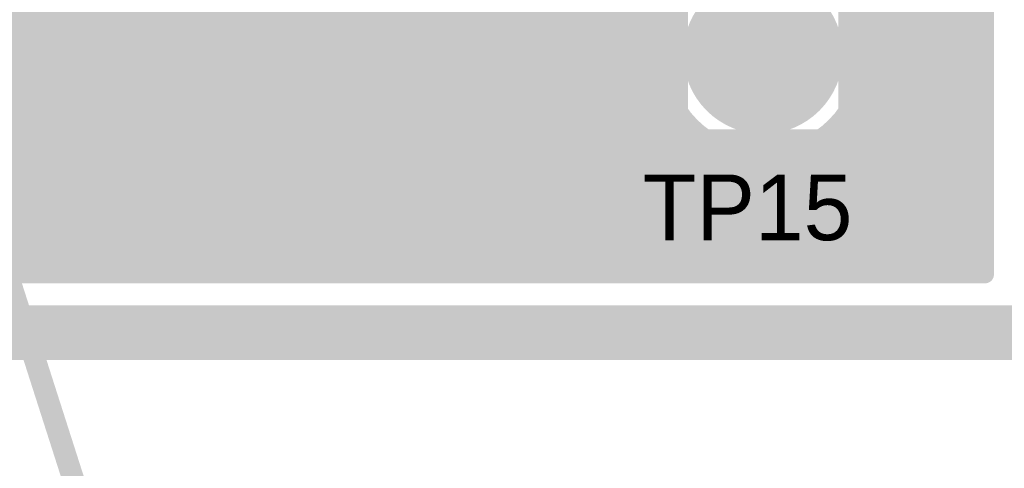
# Model space of a CAD drawing. Extents: x 7.17 to 14.1, y 4 to 11.75.
# Tile 100 of 189: x 10.64 to 11.09, y 5.76 to 5.96. Entities that reach past the tile are written whole.
import ezdxf

# ---------------------------------------------------------------- set-up
doc = ezdxf.new("R2010")
doc.units = 0
doc.layers.get('0').update_dxf_attribs({"linetype": 'CONTINUOUS'})
for name, color, linetype in [('BOTTOMLAYER', 5, 'CONTINUOUS'), ('BOTTOMSOLDER', 6, 'CONTINUOUS'), ('KEEPOUTLAYER', 6, 'CONTINUOUS'), ('MECHANICAL1', 6, 'CONTINUOUS'), ('MECHANICAL3', 76, 'CONTINUOUS'), ('MECHANICAL5', 56, 'CONTINUOUS'), ('MULTILAYER', 9, 'CONTINUOUS'), ('TOPLAYER', 1, 'CONTINUOUS'), ('TOPOVERLAY', 2, 'CONTINUOUS'), ('TOPSOLDER', 216, 'CONTINUOUS')]:
    doc.layers.add(name, color=color, linetype=linetype)

# ---------------------------------------------------------------- blocks, each defined once
blk = doc.blocks.new('TEST_POINT_PAD_3_54')
at = {"layer": 'BOTTOMSOLDER', "const_width": 0.0365}
blk.add_lwpolyline([(-0.01825, 0, 1), (0.01825, 0, 1)], format="xyb", close=True, dxfattribs=at)
at = {"layer": 'MECHANICAL1', "const_width": 0.01}
for points in [[(-0.03937, 0.03937), (0, 0.03937)], [(-0.03937, -0.03937), (-0.03937, 0.03937)], [(0, 0.03937), (0.03937, 0.03937)], [(0.03937, -0.03937), (0.03937, 0.03937)], [(-0.03937, -0.03937), (0.03937, -0.03937)]]:
    blk.add_lwpolyline(points, dxfattribs=at)
at = {"layer": 'MECHANICAL1', "const_width": 0.005}
for points in [[(-0.04187, 0.03937, 1), (-0.03687, 0.03937, 1)], [(-0.04187, 0.03937, 1), (-0.03687, 0.03937, 1)], [(-0.0025, 0.03937, 1), (0.0025, 0.03937, 1)], [(-0.0025, 0.03937, 1), (0.0025, 0.03937, 1)], [(0.03687, 0.03937, 1), (0.04187, 0.03937, 1)], [(0.03687, 0.03937, 1), (0.04187, 0.03937, 1)], [(-0.04187, -0.03937, 1), (-0.03687, -0.03937, 1)], [(-0.04187, -0.03937, 1), (-0.03687, -0.03937, 1)], [(0.03687, -0.03937, 1), (0.04187, -0.03937, 1)], [(0.03687, -0.03937, 1), (0.04187, -0.03937, 1)]]:
    blk.add_lwpolyline(points, format="xyb", close=True, dxfattribs=at)
at = {"layer": 'MULTILAYER', "const_width": 0.0325}
blk.add_lwpolyline([(-0.01625, 0, 1), (0.01625, 0, 1)], format="xyb", close=True, dxfattribs=at)
at = {"layer": 'TOPOVERLAY', "const_width": 0.01}
for points in [[(-0.043307, 0.043307), (0.043307, 0.043307)], [(-0.043307, -0.043307), (-0.043307, 0.043307)], [(0.043307, 0.03937), (0.043307, 0.043307)], [(0.043307, -0.043307), (0.043307, 0.03937)], [(-0.043307, -0.043307), (0.043307, -0.043307)]]:
    blk.add_lwpolyline(points, dxfattribs=at)
at = {"layer": 'TOPOVERLAY', "const_width": 0.005}
for points in [[(-0.045807, 0.043307, 1), (-0.040807, 0.043307, 1)], [(-0.045807, 0.043307, 1), (-0.040807, 0.043307, 1)], [(0.040807, 0.043307, 1), (0.045807, 0.043307, 1)], [(0.040807, 0.043307, 1), (0.045807, 0.043307, 1)], [(0.040807, 0.03937, 1), (0.045807, 0.03937, 1)], [(0.040807, 0.03937, 1), (0.045807, 0.03937, 1)], [(-0.045807, -0.043307, 1), (-0.040807, -0.043307, 1)], [(-0.045807, -0.043307, 1), (-0.040807, -0.043307, 1)], [(0.040807, -0.043307, 1), (0.045807, -0.043307, 1)], [(0.040807, -0.043307, 1), (0.045807, -0.043307, 1)]]:
    blk.add_lwpolyline(points, format="xyb", close=True, dxfattribs=at)
at = {"layer": 'TOPSOLDER', "const_width": 0.0365}
blk.add_lwpolyline([(-0.01825, 0, 1), (0.01825, 0, 1)], format="xyb", close=True, dxfattribs=at)

msp = doc.modelspace()

# ---------------------------------------------------------------- linework, layer by layer
at = {"layer": 'BOTTOMLAYER'}
for points, const_width in [([(9.537193, 6.952554), (10.643247, 5.8465)], 0.008), ([(9.545222, 6.951596), (10.650318, 5.8465)], 0.008), ([(9.552293, 6.951596), (10.657389, 5.8465)], 0.008), ([(9.559364, 6.951596), (10.66446, 5.8465)], 0.008), ([(9.566435, 6.951596), (10.671531, 5.8465)], 0.008), ([(10.04727, 6.951596), (11.083404, 5.915462)], 0.008), ([(10.054341, 6.951596), (11.083404, 5.922533)], 0.008), ([(10.061412, 6.951596), (11.083404, 5.929604)], 0.008), ([(10.068483, 6.951596), (11.083404, 5.936675)], 0.008), ([(10.075555, 6.951596), (11.083404, 5.943747)], 0.008), ([(10.082626, 6.951596), (11.083404, 5.950818)], 0.008), ([(10.089697, 6.951596), (11.083404, 5.957889)], 0.008), ([(10.096768, 6.951596), (11.083404, 5.96496)], 0.008), ([(10.520491, 5.8465), (11.598091, 6.9241)], 0.008), ([(10.527562, 5.8465), (11.592386, 6.911324)], 0.008), ([(10.534633, 5.8465), (11.590997, 6.902864)], 0.008), ([(10.541704, 5.8465), (11.591096, 6.895892)], 0.008), ([(10.548775, 5.8465), (11.592097, 6.889822)], 0.008), ([(10.555847, 5.8465), (11.593758, 6.884411)], 0.008), ([(10.562918, 5.8465), (11.595953, 6.879535)], 0.008), ([(10.569989, 5.8465), (11.598612, 6.875123)], 0.008), ([(10.57706, 5.8465), (11.601695, 6.871135)], 0.008), ([(10.584131, 5.8465), (11.605185, 6.867554)], 0.008), ([(10.591202, 5.8465), (11.609079, 6.864376)], 0.008), ([(10.598273, 5.8465), (11.613391, 6.861618)], 0.008), ([(10.605344, 5.8465), (11.618156, 6.859312)], 0.008), ([(10.612415, 5.8465), (11.623436, 6.857521)], 0.008), ([(10.619487, 5.8465), (11.600854, 6.827867)], 0.008), ([(10.626558, 5.8465), (11.592785, 6.812727)], 0.008), ([(10.633629, 5.8465), (11.591082, 6.803953)], 0.008), ([(10.6407, 5.8465), (11.591019, 6.796819)], 0.008), ([(10.647771, 5.8465), (11.591911, 6.79064)], 0.008), ([(10.654842, 5.8465), (11.593487, 6.785145)], 0.008), ([(10.661913, 5.8465), (11.595612, 6.780198)], 0.008), ([(10.668984, 5.8465), (11.598207, 6.775723)], 0.008), ([(10.676055, 5.8465), (11.601232, 6.771677)], 0.008), ([(10.683126, 5.8465), (11.604664, 6.768038)], 0.008), ([(10.690198, 5.8465), (11.6085, 6.764803)], 0.008), ([(10.697269, 5.8465), (11.612752, 6.761983)], 0.008), ([(10.70434, 5.8465), (11.61745, 6.75961)], 0.008), ([(10.711411, 5.8465), (11.622651, 6.75774)], 0.008), ([(10.718482, 5.8465), (11.628457, 6.756475)], 0.008), ([(10.725553, 5.8465), (11.593261, 6.714208)], 0.008), ([(10.732624, 5.8465), (11.591197, 6.705073)], 0.008), ([(10.739695, 5.8465), (11.590961, 6.697766)], 0.008), ([(10.746766, 5.8465), (11.591738, 6.691472)], 0.008), ([(10.753837, 5.8465), (11.593228, 6.68589)], 0.008), ([(10.760908, 5.8465), (11.59528, 6.680871)], 0.008), ([(10.76798, 5.8465), (11.597812, 6.676332)], 0.008), ([(10.775051, 5.8465), (11.464333, 6.535782)], 0.008), ([(10.782122, 5.8465), (11.459922, 6.524301)], 0.008), ([(10.789193, 5.8465), (11.458272, 6.515579)], 0.008), ([(10.796264, 5.8465), (11.45791, 6.508146)], 0.008), ([(10.803335, 5.8465), (11.458377, 6.501542)], 0.008), ([(10.810406, 5.8465), (11.459457, 6.495551)], 0.008), ([(10.666323, 6.233548), (10.937754, 5.962117)], 0.008), ([(10.665252, 6.227548), (10.936246, 5.956553)], 0.008), ([(10.663996, 6.221733), (10.935401, 5.950327)], 0.008), ([(10.662568, 6.21609), (10.935469, 5.943188)], 0.008), ([(10.660978, 6.210608), (10.937055, 5.934531)], 0.008), ([(10.659236, 6.205279), (10.943099, 5.921416)], 0.008), ([(10.657348, 6.200096), (11.010944, 5.8465)], 0.008), ([(10.655322, 6.195051), (11.003873, 5.8465)], 0.008), ([(10.653163, 6.190139), (10.996802, 5.8465)], 0.008), ([(10.650875, 6.185355), (10.989731, 5.8465)], 0.008), ([(10.648464, 6.180695), (10.98266, 5.8465)], 0.008), ([(10.645933, 6.176156), (10.975589, 5.8465)], 0.008), ([(10.643285, 6.171733), (10.968518, 5.8465)], 0.008), ([(10.640522, 6.167425), (10.961446, 5.8465)], 0.008), ([(10.637647, 6.163229), (10.954375, 5.8465)], 0.008), ([(10.634662, 6.159143), (10.947304, 5.8465)], 0.008), ([(10.631568, 6.155165), (10.940233, 5.8465)], 0.008), ([(10.628366, 6.151296), (10.933162, 5.8465)], 0.008), ([(10.621645, 6.143875), (10.91902, 5.8465)], 0.008), ([(10.625058, 6.147532), (10.926091, 5.8465)], 0.008), ([(10.618125, 6.140324), (10.911949, 5.8465)], 0.008), ([(10.6145, 6.136877), (10.904878, 5.8465)], 0.008), ([(10.394451, 6.130651), (10.678603, 5.8465)], 0.008), ([(10.606932, 6.130303), (10.890735, 5.8465)], 0.008), ([(10.610769, 6.133537), (10.897807, 5.8465)], 0.008), ([(10.602988, 6.127176), (10.883664, 5.8465)], 0.008), ([(10.594773, 6.121249), (10.869522, 5.8465)], 0.008), ([(10.598935, 6.124158), (10.876593, 5.8465)], 0.008), ([(10.590499, 6.118452), (10.862451, 5.8465)], 0.008), ([(10.417397, 6.114776), (10.685674, 5.8465)], 0.008), ([(10.581608, 6.1132), (10.848309, 5.8465)], 0.008), ([(10.586112, 6.115768), (10.85538, 5.8465)], 0.008), ([(10.57224, 6.108427), (10.834167, 5.8465)], 0.008), ([(10.576985, 6.110752), (10.841238, 5.8465)], 0.008), ([(10.431889, 6.107356), (10.692745, 5.8465)], 0.008), ([(10.562364, 6.10416), (10.820025, 5.8465)], 0.008), ([(10.567368, 6.106228), (10.827096, 5.8465)], 0.008), ([(10.443806, 6.10251), (10.699816, 5.8465)], 0.008), ([(10.454293, 6.099094), (10.706887, 5.8465)], 0.008), ([(10.546506, 6.098805), (10.798811, 5.8465)], 0.008), ([(10.55194, 6.100442), (10.805882, 5.8465)], 0.008), ([(10.557223, 6.10223), (10.812953, 5.8465)], 0.008), ([(10.463824, 6.096634), (10.713958, 5.8465)], 0.008), ([(10.47265, 6.094879), (10.721029, 5.8465)], 0.008), ([(10.52921, 6.094888), (10.777598, 5.8465)], 0.008), ([(10.535152, 6.096017), (10.784669, 5.8465)], 0.008), ([(10.540913, 6.097327), (10.79174, 5.8465)], 0.008), ([(10.480926, 6.093675), (10.7281, 5.8465)], 0.008), ([(10.488751, 6.09292), (10.735171, 5.8465)], 0.008), ([(10.496197, 6.092545), (10.742242, 5.8465)], 0.008), ([(10.503317, 6.092496), (10.749313, 5.8465)], 0.008), ([(10.51015, 6.092734), (10.756385, 5.8465)], 0.008), ([(10.516728, 6.093228), (10.763456, 5.8465)], 0.008), ([(10.523074, 6.093953), (10.770527, 5.8465)], 0.008), ([(11.083404, 5.8465), (11.083404, 6.025)], 0.008), ([(11.025628, 5.962726), (11.083404, 6.020502)], 0.008), ([(11.027202, 5.957229), (11.083404, 6.013431)], 0.008), ([(11.028133, 5.951089), (11.083404, 6.00636)], 0.008), ([(10.981796, 5.9472), (10.981796, 5.9897)], 0.025), ([(11.028191, 5.944076), (11.083404, 5.999289)], 0.008), ([(11.02684, 5.935654), (11.083404, 5.992218)], 0.008), ([(11.02187, 5.923613), (11.083404, 5.985147)], 0.008), ([(10.951828, 5.8465), (11.083404, 5.978076)], 0.008), ([(10.817477, 5.8465), (10.941663, 5.970686)], 0.008), ([(10.958899, 5.8465), (11.083404, 5.971005)], 0.008), ([(11.022952, 5.968843), (11.083404, 5.908391)], 0.008), ([(10.96597, 5.8465), (11.083404, 5.963934)], 0.008), ([(10.824548, 5.8465), (10.936738, 5.95869)], 0.008), ([(10.939296, 5.9472), (10.981796, 5.9472)], 0.025), ([(10.973042, 5.8465), (11.083404, 5.956862)], 0.008), ([(10.981796, 5.9047), (10.981796, 5.9472)], 0.025), ([(10.981796, 5.9472), (11.024296, 5.9472)], 0.025), ([(11.027116, 5.957608), (11.083404, 5.90132)], 0.008), ([(10.83162, 5.8465), (10.935398, 5.950279)], 0.008), ([(10.980113, 5.8465), (11.083404, 5.949791)], 0.008), ([(11.028244, 5.949409), (11.083404, 5.894249)], 0.008), ([(10.838691, 5.8465), (10.935462, 5.943272)], 0.008), ([(10.987184, 5.8465), (11.083404, 5.94272)], 0.008), ([(11.02806, 5.942522), (11.083404, 5.887178)], 0.008), ([(10.845762, 5.8465), (10.936398, 5.937136)], 0.008), ([(10.994255, 5.8465), (11.083404, 5.935649)], 0.008), ([(11.027041, 5.93647), (11.083404, 5.880107)], 0.008), ([(10.852833, 5.8465), (10.937976, 5.931643)], 0.008), ([(11.001326, 5.8465), (11.083404, 5.928578)], 0.008), ([(11.025398, 5.931041), (11.083404, 5.873036)], 0.008), ([(10.859904, 5.8465), (10.940074, 5.92667)], 0.008), ([(11.023245, 5.926123), (11.083404, 5.865964)], 0.008), ([(10.866975, 5.8465), (10.942622, 5.922147)], 0.008), ([(11.008397, 5.8465), (11.083404, 5.921507)], 0.008), ([(11.020648, 5.92165), (11.083404, 5.858893)], 0.008), ([(10.874046, 5.8465), (10.94558, 5.918034)], 0.008), ([(10.881117, 5.8465), (10.948926, 5.914309)], 0.008), ([(11.015468, 5.8465), (11.083404, 5.914436)], 0.008), ([(11.017644, 5.917582), (11.083404, 5.851822)], 0.008), ([(10.888188, 5.8465), (10.952653, 5.910965)], 0.008), ([(11.010482, 5.910602), (11.074584, 5.8465)], 0.008), ([(11.014254, 5.913902), (11.081655, 5.8465)], 0.008), ([(10.895259, 5.8465), (10.956769, 5.908009)], 0.008), ([(10.90233, 5.8465), (10.961294, 5.905463)], 0.008), ([(10.944757, 5.8465), (11.005383, 5.907126)], 0.008), ([(10.956012, 5.908503), (11.018015, 5.8465)], 0.008), ([(11.001745, 5.905196), (11.060442, 5.8465)], 0.008), ([(11.00632, 5.907693), (11.067513, 5.8465)], 0.008), ([(11.022539, 5.8465), (11.083404, 5.907365)], 0.008), ([(10.909402, 5.8465), (10.96627, 5.903368)], 0.008), ([(10.916473, 5.8465), (10.971767, 5.901794)], 0.008), ([(10.923544, 5.8465), (10.977907, 5.900863)], 0.008), ([(10.930615, 5.8465), (10.98492, 5.900805)], 0.008), ([(10.937686, 5.8465), (10.993342, 5.902156)], 0.008), ([(10.969128, 5.902459), (11.025086, 5.8465)], 0.008), ([(10.977784, 5.900873), (11.032158, 5.8465)], 0.008), ([(10.984924, 5.900805), (11.039229, 5.8465)], 0.008), ([(10.99115, 5.90165), (11.0463, 5.8465)], 0.008), ([(10.996713, 5.903157), (11.053371, 5.8465)], 0.008), ([(11.02961, 5.8465), (11.083404, 5.900294)], 0.008), ([(11.036681, 5.8465), (11.083404, 5.893223)], 0.008), ([(11.043753, 5.8465), (11.083404, 5.886152)], 0.008), ([(11.050824, 5.8465), (11.083404, 5.87908)], 0.008), ([(11.057895, 5.8465), (11.083404, 5.872009)], 0.008), ([(11.064966, 5.8465), (11.083404, 5.864938)], 0.008), ([(11.072037, 5.8465), (11.083404, 5.857867)], 0.008), ([(7.399904, 5.8465), (11.083404, 5.8465)], 0.008), ([(11.079108, 5.8465), (11.083404, 5.850796)], 0.008)]:
    msp.add_lwpolyline(points, dxfattribs=dict(at, const_width=const_width))
for points, const_width in [([(11.028296, 5.9472, 1), (10.935296, 5.9472, 1)], 0.008), ([(11.081404, 5.96496, 1), (11.085404, 5.96496, 1)], 0.004), ([(11.081404, 5.963934, 1), (11.085404, 5.963934, 1)], 0.004), ([(10.935754, 5.962117, 1), (10.939754, 5.962117, 1)], 0.004), ([(11.023627, 5.962726, 1), (11.027627, 5.962726, 1)], 0.004), ([(10.933046, 5.9472, 1), (10.945546, 5.9472, 1)], 0.0125), ([(10.934247, 5.956553, 1), (10.938246, 5.956553, 1)], 0.004), ([(10.934738, 5.95869, 1), (10.938738, 5.95869, 1)], 0.004), ([(10.975546, 5.9472, 1), (10.988046, 5.9472, 1)], 0.0125), ([(10.975546, 5.9472, 1), (10.988046, 5.9472, 1)], 0.0125), ([(10.975546, 5.9472, 1), (10.988046, 5.9472, 1)], 0.0125), ([(10.975546, 5.9472, 1), (10.988046, 5.9472, 1)], 0.0125), ([(11.018046, 5.9472, 1), (11.030546, 5.9472, 1)], 0.0125), ([(11.025116, 5.957608, 1), (11.029116, 5.957608, 1)], 0.004), ([(11.025202, 5.957229, 1), (11.029202, 5.957229, 1)], 0.004), ([(11.081404, 5.957889, 1), (11.085404, 5.957889, 1)], 0.004), ([(11.081404, 5.956862, 1), (11.085404, 5.956862, 1)], 0.004), ([(10.933398, 5.950279, 1), (10.937398, 5.950279, 1)], 0.004), ([(10.933401, 5.950327, 1), (10.937401, 5.950327, 1)], 0.004), ([(11.026133, 5.951089, 1), (11.030133, 5.951089, 1)], 0.004), ([(11.081404, 5.950818, 1), (11.085404, 5.950818, 1)], 0.004), ([(10.933296, 5.9472, 1), (10.937296, 5.9472, 1)], 0.004), ([(11.026244, 5.949409, 1), (11.030244, 5.949409, 1)], 0.004), ([(11.026296, 5.9472, 1), (11.030296, 5.9472, 1)], 0.004), ([(11.081404, 5.949791, 1), (11.085404, 5.949791, 1)], 0.004), ([(10.933462, 5.943272, 1), (10.937462, 5.943272, 1)], 0.004), ([(10.933469, 5.943188, 1), (10.93747, 5.943188, 1)], 0.004), ([(11.02606, 5.942522, 1), (11.03006, 5.942522, 1)], 0.004), ([(11.026191, 5.944076, 1), (11.030191, 5.944076, 1)], 0.004), ([(11.081404, 5.943747, 1), (11.085404, 5.943747, 1)], 0.004), ([(11.081404, 5.94272, 1), (11.085404, 5.94272, 1)], 0.004), ([(10.934398, 5.937136, 1), (10.938398, 5.937136, 1)], 0.004), ([(11.081404, 5.936675, 1), (11.085404, 5.936675, 1)], 0.004), ([(10.935055, 5.934531, 1), (10.939055, 5.934531, 1)], 0.004), ([(11.02484, 5.935654, 1), (11.02884, 5.935654, 1)], 0.004), ([(11.025041, 5.93647, 1), (11.029041, 5.93647, 1)], 0.004), ([(11.081404, 5.935649, 1), (11.085404, 5.935649, 1)], 0.004), ([(10.935976, 5.931643, 1), (10.939976, 5.931643, 1)], 0.004), ([(11.023398, 5.931041, 1), (11.027398, 5.931041, 1)], 0.004), ([(11.081404, 5.929604, 1), (11.085404, 5.929604, 1)], 0.004), ([(11.081404, 5.928578, 1), (11.085404, 5.928578, 1)], 0.004), ([(10.938074, 5.92667, 1), (10.942074, 5.92667, 1)], 0.004), ([(11.01987, 5.923613, 1), (11.02387, 5.923613, 1)], 0.004), ([(11.021245, 5.926123, 1), (11.025245, 5.926123, 1)], 0.004), ([(10.940622, 5.922147, 1), (10.944622, 5.922147, 1)], 0.004), ([(10.941099, 5.921416, 1), (10.945099, 5.921416, 1)], 0.004), ([(11.018648, 5.92165, 1), (11.022648, 5.92165, 1)], 0.004), ([(11.081404, 5.922533, 1), (11.085404, 5.922533, 1)], 0.004), ([(11.081404, 5.921507, 1), (11.085404, 5.921507, 1)], 0.004), ([(10.94358, 5.918034, 1), (10.94758, 5.918034, 1)], 0.004), ([(10.946926, 5.914309, 1), (10.950926, 5.914309, 1)], 0.004), ([(11.015644, 5.917582, 1), (11.019644, 5.917582, 1)], 0.004), ([(11.081404, 5.915462, 1), (11.085404, 5.915462, 1)], 0.004), ([(11.081404, 5.914436, 1), (11.085404, 5.914436, 1)], 0.004), ([(10.950653, 5.910965, 1), (10.954653, 5.910965, 1)], 0.004), ([(10.975546, 5.9047, 1), (10.988046, 5.9047, 1)], 0.0125), ([(11.008482, 5.910602, 1), (11.012482, 5.910602, 1)], 0.004), ([(11.012253, 5.913902, 1), (11.016253, 5.913902, 1)], 0.004), ([(10.954012, 5.908503, 1), (10.958012, 5.908503, 1)], 0.004), ([(10.954769, 5.908009, 1), (10.958769, 5.908009, 1)], 0.004), ([(10.959294, 5.905463, 1), (10.963294, 5.905463, 1)], 0.004), ([(10.999745, 5.905196, 1), (11.003745, 5.905196, 1)], 0.004), ([(11.003383, 5.907126, 1), (11.007383, 5.907126, 1)], 0.004), ([(11.00432, 5.907693, 1), (11.00832, 5.907693, 1)], 0.004), ([(11.081404, 5.908391, 1), (11.085404, 5.908391, 1)], 0.004), ([(11.081404, 5.907365, 1), (11.085404, 5.907365, 1)], 0.004), ([(10.96427, 5.903368, 1), (10.96827, 5.903368, 1)], 0.004), ([(10.967128, 5.902459, 1), (10.971128, 5.902459, 1)], 0.004), ([(10.969767, 5.901794, 1), (10.973767, 5.901794, 1)], 0.004), ([(10.975784, 5.900873, 1), (10.979784, 5.900873, 1)], 0.004), ([(10.975907, 5.900863, 1), (10.979907, 5.900863, 1)], 0.004), ([(10.98292, 5.900805, 1), (10.98692, 5.900805, 1)], 0.004), ([(10.982924, 5.900805, 1), (10.986923, 5.900805, 1)], 0.004), ([(10.989149, 5.90165, 1), (10.993149, 5.90165, 1)], 0.004), ([(10.991342, 5.902156, 1), (10.995342, 5.902156, 1)], 0.004), ([(10.994713, 5.903157, 1), (10.998713, 5.903157, 1)], 0.004), ([(11.081404, 5.90132, 1), (11.085404, 5.90132, 1)], 0.004), ([(11.081404, 5.900294, 1), (11.085404, 5.900294, 1)], 0.004), ([(11.081404, 5.894249, 1), (11.085404, 5.894249, 1)], 0.004), ([(11.081404, 5.893223, 1), (11.085404, 5.893223, 1)], 0.004), ([(11.081404, 5.887178, 1), (11.085404, 5.887178, 1)], 0.004), ([(11.081404, 5.886152, 1), (11.085404, 5.886152, 1)], 0.004), ([(11.081404, 5.880107, 1), (11.085404, 5.880107, 1)], 0.004), ([(11.081404, 5.87908, 1), (11.085404, 5.87908, 1)], 0.004), ([(11.081404, 5.873036, 1), (11.085404, 5.873036, 1)], 0.004), ([(11.081404, 5.872009, 1), (11.085404, 5.872009, 1)], 0.004), ([(11.081404, 5.865964, 1), (11.085404, 5.865964, 1)], 0.004), ([(11.081404, 5.864938, 1), (11.085404, 5.864938, 1)], 0.004), ([(11.081404, 5.858893, 1), (11.085404, 5.858893, 1)], 0.004), ([(11.081404, 5.857867, 1), (11.085404, 5.857867, 1)], 0.004), ([(11.081404, 5.851822, 1), (11.085404, 5.851822, 1)], 0.004), ([(10.6387, 5.8465, 1), (10.6427, 5.8465, 1)], 0.004), ([(10.641247, 5.8465, 1), (10.645247, 5.8465, 1)], 0.004), ([(10.645771, 5.8465, 1), (10.649771, 5.8465, 1)], 0.004), ([(10.648318, 5.8465, 1), (10.652318, 5.8465, 1)], 0.004), ([(10.652842, 5.8465, 1), (10.656842, 5.8465, 1)], 0.004), ([(10.655389, 5.8465, 1), (10.659389, 5.8465, 1)], 0.004), ([(10.659913, 5.8465, 1), (10.663913, 5.8465, 1)], 0.004), ([(10.66246, 5.8465, 1), (10.66646, 5.8465, 1)], 0.004), ([(10.666984, 5.8465, 1), (10.670984, 5.8465, 1)], 0.004), ([(10.669531, 5.8465, 1), (10.673531, 5.8465, 1)], 0.004), ([(10.674055, 5.8465, 1), (10.678055, 5.8465, 1)], 0.004), ([(10.676602, 5.8465, 1), (10.680603, 5.8465, 1)], 0.004), ([(10.681126, 5.8465, 1), (10.685126, 5.8465, 1)], 0.004), ([(10.683674, 5.8465, 1), (10.687674, 5.8465, 1)], 0.004), ([(10.688197, 5.8465, 1), (10.692198, 5.8465, 1)], 0.004), ([(10.690745, 5.8465, 1), (10.694745, 5.8465, 1)], 0.004), ([(10.695269, 5.8465, 1), (10.699269, 5.8465, 1)], 0.004), ([(10.697816, 5.8465, 1), (10.701816, 5.8465, 1)], 0.004), ([(10.70234, 5.8465, 1), (10.70634, 5.8465, 1)], 0.004), ([(10.704887, 5.8465, 1), (10.708887, 5.8465, 1)], 0.004), ([(10.709411, 5.8465, 1), (10.713411, 5.8465, 1)], 0.004), ([(10.711958, 5.8465, 1), (10.715958, 5.8465, 1)], 0.004), ([(10.716482, 5.8465, 1), (10.720482, 5.8465, 1)], 0.004), ([(10.719029, 5.8465, 1), (10.723029, 5.8465, 1)], 0.004), ([(10.723553, 5.8465, 1), (10.727553, 5.8465, 1)], 0.004), ([(10.7261, 5.8465, 1), (10.7301, 5.8465, 1)], 0.004), ([(10.730624, 5.8465, 1), (10.734624, 5.8465, 1)], 0.004), ([(10.733171, 5.8465, 1), (10.737171, 5.8465, 1)], 0.004), ([(10.737695, 5.8465, 1), (10.741695, 5.8465, 1)], 0.004), ([(10.740242, 5.8465, 1), (10.744242, 5.8465, 1)], 0.004), ([(10.744766, 5.8465, 1), (10.748766, 5.8465, 1)], 0.004), ([(10.747314, 5.8465, 1), (10.751314, 5.8465, 1)], 0.004), ([(10.751837, 5.8465, 1), (10.755837, 5.8465, 1)], 0.004), ([(10.754385, 5.8465, 1), (10.758385, 5.8465, 1)], 0.004), ([(10.758909, 5.8465, 1), (10.762908, 5.8465, 1)], 0.004), ([(10.761456, 5.8465, 1), (10.765456, 5.8465, 1)], 0.004), ([(10.76598, 5.8465, 1), (10.76998, 5.8465, 1)], 0.004), ([(10.768527, 5.8465, 1), (10.772527, 5.8465, 1)], 0.004), ([(10.773051, 5.8465, 1), (10.777051, 5.8465, 1)], 0.004), ([(10.775598, 5.8465, 1), (10.779598, 5.8465, 1)], 0.004), ([(10.780122, 5.8465, 1), (10.784122, 5.8465, 1)], 0.004), ([(10.782669, 5.8465, 1), (10.786669, 5.8465, 1)], 0.004), ([(10.787193, 5.8465, 1), (10.791193, 5.8465, 1)], 0.004), ([(10.78974, 5.8465, 1), (10.79374, 5.8465, 1)], 0.004), ([(10.794264, 5.8465, 1), (10.798264, 5.8465, 1)], 0.004), ([(10.796811, 5.8465, 1), (10.800811, 5.8465, 1)], 0.004), ([(10.801335, 5.8465, 1), (10.805335, 5.8465, 1)], 0.004), ([(10.803882, 5.8465, 1), (10.807882, 5.8465, 1)], 0.004), ([(10.808406, 5.8465, 1), (10.812406, 5.8465, 1)], 0.004), ([(10.810953, 5.8465, 1), (10.814953, 5.8465, 1)], 0.004), ([(10.815477, 5.8465, 1), (10.819477, 5.8465, 1)], 0.004), ([(10.818024, 5.8465, 1), (10.822024, 5.8465, 1)], 0.004), ([(10.822548, 5.8465, 1), (10.826548, 5.8465, 1)], 0.004), ([(10.825096, 5.8465, 1), (10.829096, 5.8465, 1)], 0.004), ([(10.829619, 5.8465, 1), (10.833619, 5.8465, 1)], 0.004), ([(10.832167, 5.8465, 1), (10.836167, 5.8465, 1)], 0.004), ([(10.836691, 5.8465, 1), (10.840691, 5.8465, 1)], 0.004), ([(10.839238, 5.8465, 1), (10.843238, 5.8465, 1)], 0.004), ([(10.843762, 5.8465, 1), (10.847762, 5.8465, 1)], 0.004), ([(10.846309, 5.8465, 1), (10.850309, 5.8465, 1)], 0.004), ([(10.850833, 5.8465, 1), (10.854833, 5.8465, 1)], 0.004), ([(10.85338, 5.8465, 1), (10.85738, 5.8465, 1)], 0.004), ([(10.857904, 5.8465, 1), (10.861904, 5.8465, 1)], 0.004), ([(10.860451, 5.8465, 1), (10.864451, 5.8465, 1)], 0.004), ([(10.864975, 5.8465, 1), (10.868975, 5.8465, 1)], 0.004), ([(10.867522, 5.8465, 1), (10.871522, 5.8465, 1)], 0.004), ([(10.872046, 5.8465, 1), (10.876046, 5.8465, 1)], 0.004), ([(10.874593, 5.8465, 1), (10.878593, 5.8465, 1)], 0.004), ([(10.879117, 5.8465, 1), (10.883117, 5.8465, 1)], 0.004), ([(10.881664, 5.8465, 1), (10.885664, 5.8465, 1)], 0.004), ([(10.886188, 5.8465, 1), (10.890188, 5.8465, 1)], 0.004), ([(10.888735, 5.8465, 1), (10.892736, 5.8465, 1)], 0.004), ([(10.893259, 5.8465, 1), (10.897259, 5.8465, 1)], 0.004), ([(10.895807, 5.8465, 1), (10.899807, 5.8465, 1)], 0.004), ([(10.900331, 5.8465, 1), (10.904331, 5.8465, 1)], 0.004), ([(10.902878, 5.8465, 1), (10.906878, 5.8465, 1)], 0.004), ([(10.907402, 5.8465, 1), (10.911402, 5.8465, 1)], 0.004), ([(10.909949, 5.8465, 1), (10.913949, 5.8465, 1)], 0.004), ([(10.914473, 5.8465, 1), (10.918473, 5.8465, 1)], 0.004), ([(10.91702, 5.8465, 1), (10.92102, 5.8465, 1)], 0.004), ([(10.921544, 5.8465, 1), (10.925544, 5.8465, 1)], 0.004), ([(10.924091, 5.8465, 1), (10.928091, 5.8465, 1)], 0.004), ([(10.928615, 5.8465, 1), (10.932615, 5.8465, 1)], 0.004), ([(10.931162, 5.8465, 1), (10.935162, 5.8465, 1)], 0.004), ([(10.935686, 5.8465, 1), (10.939686, 5.8465, 1)], 0.004), ([(10.938233, 5.8465, 1), (10.942233, 5.8465, 1)], 0.004), ([(10.942757, 5.8465, 1), (10.946757, 5.8465, 1)], 0.004), ([(10.945304, 5.8465, 1), (10.949304, 5.8465, 1)], 0.004), ([(10.949828, 5.8465, 1), (10.953828, 5.8465, 1)], 0.004), ([(10.952375, 5.8465, 1), (10.956375, 5.8465, 1)], 0.004), ([(10.956899, 5.8465, 1), (10.960899, 5.8465, 1)], 0.004), ([(10.959447, 5.8465, 1), (10.963446, 5.8465, 1)], 0.004), ([(10.96397, 5.8465, 1), (10.96797, 5.8465, 1)], 0.004), ([(10.966518, 5.8465, 1), (10.970518, 5.8465, 1)], 0.004), ([(10.971042, 5.8465, 1), (10.975041, 5.8465, 1)], 0.004), ([(10.973589, 5.8465, 1), (10.977589, 5.8465, 1)], 0.004), ([(10.978113, 5.8465, 1), (10.982113, 5.8465, 1)], 0.004), ([(10.98066, 5.8465, 1), (10.98466, 5.8465, 1)], 0.004), ([(10.985184, 5.8465, 1), (10.989184, 5.8465, 1)], 0.004), ([(10.987731, 5.8465, 1), (10.991731, 5.8465, 1)], 0.004), ([(10.992255, 5.8465, 1), (10.996255, 5.8465, 1)], 0.004), ([(10.994802, 5.8465, 1), (10.998802, 5.8465, 1)], 0.004), ([(10.999326, 5.8465, 1), (11.003326, 5.8465, 1)], 0.004), ([(11.001873, 5.8465, 1), (11.005873, 5.8465, 1)], 0.004), ([(11.006397, 5.8465, 1), (11.010397, 5.8465, 1)], 0.004), ([(11.008944, 5.8465, 1), (11.012944, 5.8465, 1)], 0.004), ([(11.013468, 5.8465, 1), (11.017468, 5.8465, 1)], 0.004), ([(11.016015, 5.8465, 1), (11.020015, 5.8465, 1)], 0.004), ([(11.020539, 5.8465, 1), (11.024539, 5.8465, 1)], 0.004), ([(11.023086, 5.8465, 1), (11.027086, 5.8465, 1)], 0.004), ([(11.02761, 5.8465, 1), (11.03161, 5.8465, 1)], 0.004), ([(11.030157, 5.8465, 1), (11.034157, 5.8465, 1)], 0.004), ([(11.034681, 5.8465, 1), (11.038681, 5.8465, 1)], 0.004), ([(11.037229, 5.8465, 1), (11.041229, 5.8465, 1)], 0.004), ([(11.041752, 5.8465, 1), (11.045753, 5.8465, 1)], 0.004), ([(11.0443, 5.8465, 1), (11.0483, 5.8465, 1)], 0.004), ([(11.048824, 5.8465, 1), (11.052824, 5.8465, 1)], 0.004), ([(11.051371, 5.8465, 1), (11.055371, 5.8465, 1)], 0.004), ([(11.055895, 5.8465, 1), (11.059895, 5.8465, 1)], 0.004), ([(11.058442, 5.8465, 1), (11.062442, 5.8465, 1)], 0.004), ([(11.062966, 5.8465, 1), (11.066966, 5.8465, 1)], 0.004), ([(11.065513, 5.8465, 1), (11.069513, 5.8465, 1)], 0.004), ([(11.070037, 5.8465, 1), (11.074037, 5.8465, 1)], 0.004), ([(11.072584, 5.8465, 1), (11.076584, 5.8465, 1)], 0.004), ([(11.077108, 5.8465, 1), (11.081108, 5.8465, 1)], 0.004), ([(11.079655, 5.8465, 1), (11.083655, 5.8465, 1)], 0.004), ([(11.081404, 5.850796, 1), (11.085404, 5.850796, 1)], 0.004), ([(11.081404, 5.8465, 1), (11.085404, 5.8465, 1)], 0.004), ([(11.081404, 5.8465, 1), (11.085404, 5.8465, 1)], 0.004)]:
    msp.add_lwpolyline(points, format="xyb", close=True, dxfattribs=dict(at, const_width=const_width))
at = {"layer": 'KEEPOUTLAYER', "const_width": 0.025}
msp.add_lwpolyline([(7.179904, 5.82), (11.109904, 5.82)], dxfattribs=at)
at = {"layer": 'MECHANICAL3', "const_width": 0.01}
msp.add_lwpolyline([(7.179904, 5.82), (11.109904, 5.82)], dxfattribs=at)
at = {"layer": 'MECHANICAL5', "const_width": 0.01}
msp.add_lwpolyline([(10.534904, 6.1625), (10.704904, 5.6325)], dxfattribs=at)
at = {"layer": 'MULTILAYER', "const_width": 0.01}
msp.add_lwpolyline([(7.179904, 5.82), (11.109904, 5.82)], dxfattribs=at)
at = {"layer": 'TOPLAYER'}
for points, const_width in [([(10.601754, 5.85), (11.004254, 6.2525)], 0.015), ([(10.615896, 5.85), (11.018396, 6.2525)], 0.015), ([(10.630038, 5.85), (11.032538, 6.2525)], 0.015), ([(10.644181, 5.85), (11.046681, 6.2525)], 0.015), ([(10.658323, 5.85), (11.060823, 6.2525)], 0.015), ([(10.672465, 5.85), (11.074965, 6.2525)], 0.015), ([(10.774631, 6.2525), (11.079904, 5.947227)], 0.015), ([(10.788773, 6.2525), (11.079904, 5.961369)], 0.015), ([(10.765463, 6.247526), (11.079904, 5.933085)], 0.015), ([(10.686607, 5.85), (11.052404, 6.215797)], 0.015), ([(10.700749, 5.85), (11.052404, 6.201655)], 0.015), ([(10.714891, 5.85), (11.052404, 6.187513)], 0.015), ([(10.729033, 5.85), (11.052404, 6.173371)], 0.015), ([(10.743175, 5.85), (11.052404, 6.159229)], 0.015), ([(10.757317, 5.85), (11.062317, 6.155)], 0.015), ([(10.77146, 5.85), (11.07646, 6.155)], 0.015), ([(10.785602, 5.85), (11.090602, 6.155)], 0.015), ([(10.799744, 5.85), (11.104744, 6.155)], 0.015), ([(10.752404, 6.147443), (10.93501, 5.964837)], 0.015), ([(10.752404, 6.133301), (10.932196, 5.95351)], 0.015), ([(10.752404, 6.119159), (10.932455, 5.939108)], 0.015), ([(10.752404, 6.105017), (11.007421, 5.85)], 0.015), ([(10.752404, 6.090875), (10.993279, 5.85)], 0.015), ([(10.752404, 6.076733), (10.979137, 5.85)], 0.015), ([(11.079904, 5.85), (11.079904, 6.07)], 0.015), ([(10.752404, 6.062591), (10.964995, 5.85)], 0.015), ([(10.752404, 6.048449), (10.950853, 5.85)], 0.015), ([(10.612404, 5.92), (10.714904, 6.0225)], 0.04), ([(10.752404, 6.034307), (10.936711, 5.85)], 0.015), ([(10.752335, 6.020233), (10.922569, 5.85)], 0.015), ([(11.028342, 5.965461), (11.079904, 6.017023)], 0.015), ([(10.749759, 6.008667), (10.908426, 5.85)], 0.015), ([(11.031294, 5.954271), (11.079904, 6.002881)], 0.015), ([(10.744637, 5.999648), (10.894284, 5.85)], 0.015), ([(10.638936, 5.893499), (10.741405, 5.995968)], 0.015), ([(10.73779, 5.992353), (10.880142, 5.85)], 0.015), ([(10.981796, 5.9472), (10.981796, 5.9897)], 0.025), ([(11.031294, 5.940129), (11.079904, 5.988739)], 0.015), ([(10.730719, 5.985282), (10.866, 5.85)], 0.015), ([(10.723648, 5.978211), (10.851858, 5.85)], 0.015), ([(10.813886, 5.85), (10.946362, 5.982476)], 0.015), ([(11.017231, 5.911924), (11.079904, 5.974597)], 0.015), ([(11.022218, 5.976629), (11.079904, 5.918943)], 0.015), ([(10.716577, 5.971139), (10.837716, 5.85)], 0.015), ([(10.709505, 5.964068), (10.823574, 5.85)], 0.015), ([(10.969449, 5.85), (11.079904, 5.960455)], 0.015), ([(10.702434, 5.956997), (10.809432, 5.85)], 0.015), ([(10.828028, 5.85), (10.932299, 5.954271)], 0.015), ([(10.939296, 5.9472), (10.981796, 5.9472)], 0.025), ([(10.981796, 5.9047), (10.981796, 5.9472)], 0.025), ([(10.981796, 5.9472), (11.024296, 5.9472)], 0.025), ([(11.031425, 5.95328), (11.079904, 5.904801)], 0.015), ([(11.031426, 5.953274), (11.079904, 5.904796)], 0.015), ([(10.695363, 5.949926), (10.79529, 5.85)], 0.015), ([(10.688292, 5.942855), (10.781147, 5.85)], 0.015), ([(10.983591, 5.85), (11.079904, 5.946313)], 0.015), ([(10.84217, 5.85), (10.932299, 5.940129)], 0.015), ([(11.03118, 5.939377), (11.079904, 5.890654)], 0.015), ([(10.681221, 5.935784), (10.767005, 5.85)], 0.015), ([(10.67415, 5.928713), (10.752863, 5.85)], 0.015), ([(10.856312, 5.85), (10.93525, 5.928938)], 0.015), ([(10.997733, 5.85), (11.079904, 5.932171)], 0.015), ([(11.028095, 5.928321), (11.079904, 5.876512)], 0.015), ([(10.667079, 5.921642), (10.738721, 5.85)], 0.015), ([(10.870454, 5.85), (10.940084, 5.91963)], 0.015), ([(11.011875, 5.85), (11.079904, 5.918029)], 0.015), ([(11.023161, 5.919112), (11.079904, 5.86237)], 0.015), ([(10.660008, 5.914571), (10.724579, 5.85)], 0.015), ([(10.884596, 5.85), (10.946441, 5.911844)], 0.015), ([(10.955307, 5.85), (11.017072, 5.911765)], 0.015), ([(11.016717, 5.911415), (11.078132, 5.85)], 0.015), ([(10.652937, 5.9075), (10.710437, 5.85)], 0.015), ([(10.898738, 5.85), (10.954226, 5.905488)], 0.015), ([(11.008843, 5.905147), (11.063989, 5.85)], 0.015), ([(11.026017, 5.85), (11.079904, 5.903887)], 0.015), ([(10.645866, 5.900429), (10.696295, 5.85)], 0.015), ([(10.91288, 5.85), (10.963534, 5.900654)], 0.015), ([(10.927023, 5.85), (10.974725, 5.897702)], 0.015), ([(10.941165, 5.85), (10.988867, 5.897702)], 0.015), ([(10.973704, 5.897859), (11.021563, 5.85)], 0.015), ([(10.988106, 5.8976), (11.035705, 5.85)], 0.015), ([(10.999434, 5.900414), (11.049847, 5.85)], 0.015), ([(10.638795, 5.893358), (10.682153, 5.85)], 0.015), ([(11.040159, 5.85), (11.079904, 5.889745)], 0.015), ([(10.630729, 5.887282), (10.668011, 5.85)], 0.015), ([(10.607226, 5.8825), (10.639727, 5.85)], 0.015), ([(10.620487, 5.883381), (10.653869, 5.85)], 0.015), ([(11.054301, 5.85), (11.079904, 5.875603)], 0.015), ([(11.068444, 5.85), (11.079904, 5.86146)], 0.015), ([(9.254904, 5.85), (11.079904, 5.85)], 0.015)]:
    msp.add_lwpolyline(points, dxfattribs=dict(at, const_width=const_width))
for points, const_width in [([(11.031796, 5.9472, 1), (10.931796, 5.9472, 1)], 0.015), ([(10.93126, 5.964837, 1), (10.93876, 5.964837, 1)], 0.0075), ([(11.024592, 5.965461, 1), (11.032092, 5.965461, 1)], 0.0075), ([(10.705755, 5.964068, 1), (10.713255, 5.964068, 1)], 0.0075), ([(11.076154, 5.961369, 1), (11.083654, 5.961369, 1)], 0.0075), ([(11.076154, 5.960455, 1), (11.083654, 5.960455, 1)], 0.0075), ([(10.698684, 5.956997, 1), (10.706184, 5.956997, 1)], 0.0075), ([(10.928446, 5.95351, 1), (10.935946, 5.95351, 1)], 0.0075), ([(10.928549, 5.954271, 1), (10.936049, 5.954271, 1)], 0.0075), ([(10.933046, 5.9472, 1), (10.945546, 5.9472, 1)], 0.0125), ([(10.975546, 5.9472, 1), (10.988046, 5.9472, 1)], 0.0125), ([(10.975546, 5.9472, 1), (10.988046, 5.9472, 1)], 0.0125), ([(10.975546, 5.9472, 1), (10.988046, 5.9472, 1)], 0.0125), ([(10.975546, 5.9472, 1), (10.988046, 5.9472, 1)], 0.0125), ([(11.018046, 5.9472, 1), (11.030546, 5.9472, 1)], 0.0125), ([(11.027544, 5.954271, 1), (11.035044, 5.954271, 1)], 0.0075), ([(11.027675, 5.95328, 1), (11.035175, 5.95328, 1)], 0.0075), ([(11.027676, 5.953274, 1), (11.035176, 5.953274, 1)], 0.0075), ([(10.691613, 5.949926, 1), (10.699113, 5.949926, 1)], 0.0075), ([(10.928046, 5.9472, 1), (10.935546, 5.9472, 1)], 0.0075), ([(11.028046, 5.9472, 1), (11.035546, 5.9472, 1)], 0.0075), ([(11.076154, 5.947227, 1), (11.083654, 5.947227, 1)], 0.0075), ([(10.684542, 5.942855, 1), (10.692042, 5.942855, 1)], 0.0075), ([(11.076154, 5.946313, 1), (11.083654, 5.946313, 1)], 0.0075), ([(10.928549, 5.940129, 1), (10.936049, 5.940129, 1)], 0.0075), ([(10.928705, 5.939108, 1), (10.936205, 5.939108, 1)], 0.0075), ([(11.02743, 5.939377, 1), (11.03493, 5.939377, 1)], 0.0075), ([(11.027544, 5.940129, 1), (11.035044, 5.940129, 1)], 0.0075), ([(10.677471, 5.935784, 1), (10.684971, 5.935784, 1)], 0.0075), ([(11.076154, 5.933085, 1), (11.083654, 5.933085, 1)], 0.0075), ([(10.6704, 5.928713, 1), (10.6779, 5.928713, 1)], 0.0075), ([(10.9315, 5.928938, 1), (10.939, 5.928938, 1)], 0.0075), ([(11.076154, 5.932171, 1), (11.083654, 5.932171, 1)], 0.0075), ([(11.024345, 5.928321, 1), (11.031845, 5.928321, 1)], 0.0075), ([(10.663329, 5.921642, 1), (10.670829, 5.921642, 1)], 0.0075), ([(10.936334, 5.91963, 1), (10.943834, 5.91963, 1)], 0.0075), ([(11.019411, 5.919112, 1), (11.026911, 5.919112, 1)], 0.0075), ([(11.076154, 5.918943, 1), (11.083654, 5.918943, 1)], 0.0075), ([(11.076154, 5.918029, 1), (11.083654, 5.918029, 1)], 0.0075), ([(10.656258, 5.914571, 1), (10.663758, 5.914571, 1)], 0.0075), ([(10.942691, 5.911844, 1), (10.950191, 5.911844, 1)], 0.0075), ([(11.012967, 5.911415, 1), (11.020467, 5.911415, 1)], 0.0075), ([(11.013322, 5.911765, 1), (11.020822, 5.911765, 1)], 0.0075), ([(11.013481, 5.911924, 1), (11.020981, 5.911924, 1)], 0.0075), ([(10.649187, 5.9075, 1), (10.656687, 5.9075, 1)], 0.0075), ([(10.975546, 5.9047, 1), (10.988046, 5.9047, 1)], 0.0125), ([(10.950476, 5.905488, 1), (10.957976, 5.905488, 1)], 0.0075), ([(11.005093, 5.905147, 1), (11.012593, 5.905147, 1)], 0.0075), ([(11.076154, 5.904801, 1), (11.083654, 5.904801, 1)], 0.0075), ([(11.076154, 5.904796, 1), (11.083654, 5.904796, 1)], 0.0075), ([(11.076154, 5.903887, 1), (11.083654, 5.903887, 1)], 0.0075), ([(10.642116, 5.900429, 1), (10.649616, 5.900429, 1)], 0.0075), ([(10.959784, 5.900654, 1), (10.967284, 5.900654, 1)], 0.0075), ([(10.969954, 5.897859, 1), (10.977454, 5.897859, 1)], 0.0075), ([(10.970975, 5.897702, 1), (10.978475, 5.897702, 1)], 0.0075), ([(10.984356, 5.8976, 1), (10.991856, 5.8976, 1)], 0.0075), ([(10.985117, 5.897702, 1), (10.992617, 5.897702, 1)], 0.0075), ([(10.995684, 5.900414, 1), (11.003184, 5.900414, 1)], 0.0075), ([(10.635045, 5.893358, 1), (10.642545, 5.893358, 1)], 0.0075), ([(10.63517, 5.893484, 1), (10.64267, 5.893484, 1)], 0.0075), ([(10.635186, 5.893499, 1), (10.642686, 5.893499, 1)], 0.0075), ([(10.635186, 5.893499, 1), (10.642686, 5.893499, 1)], 0.0075), ([(11.076154, 5.890654, 1), (11.083654, 5.890654, 1)], 0.0075), ([(11.076154, 5.889745, 1), (11.083654, 5.889745, 1)], 0.0075), ([(11.076154, 5.876512, 1), (11.083654, 5.876512, 1)], 0.0075), ([(11.076154, 5.875603, 1), (11.083654, 5.875603, 1)], 0.0075), ([(11.076154, 5.86237, 1), (11.083654, 5.86237, 1)], 0.0075), ([(11.076154, 5.86146, 1), (11.083654, 5.86146, 1)], 0.0075), ([(10.635976, 5.85, 1), (10.643477, 5.85, 1)], 0.0075), ([(10.640431, 5.85, 1), (10.647931, 5.85, 1)], 0.0075), ([(10.650119, 5.85, 1), (10.657619, 5.85, 1)], 0.0075), ([(10.654573, 5.85, 1), (10.662073, 5.85, 1)], 0.0075), ([(10.664261, 5.85, 1), (10.671761, 5.85, 1)], 0.0075), ([(10.668715, 5.85, 1), (10.676215, 5.85, 1)], 0.0075), ([(10.678403, 5.85, 1), (10.685903, 5.85, 1)], 0.0075), ([(10.682857, 5.85, 1), (10.690357, 5.85, 1)], 0.0075), ([(10.692545, 5.85, 1), (10.700045, 5.85, 1)], 0.0075), ([(10.696999, 5.85, 1), (10.704499, 5.85, 1)], 0.0075), ([(10.706687, 5.85, 1), (10.714187, 5.85, 1)], 0.0075), ([(10.711141, 5.85, 1), (10.718641, 5.85, 1)], 0.0075), ([(10.720829, 5.85, 1), (10.728329, 5.85, 1)], 0.0075), ([(10.725283, 5.85, 1), (10.732783, 5.85, 1)], 0.0075), ([(10.734971, 5.85, 1), (10.742471, 5.85, 1)], 0.0075), ([(10.739425, 5.85, 1), (10.746925, 5.85, 1)], 0.0075), ([(10.749113, 5.85, 1), (10.756613, 5.85, 1)], 0.0075), ([(10.753567, 5.85, 1), (10.761067, 5.85, 1)], 0.0075), ([(10.763255, 5.85, 1), (10.770755, 5.85, 1)], 0.0075), ([(10.76771, 5.85, 1), (10.77521, 5.85, 1)], 0.0075), ([(10.777397, 5.85, 1), (10.784897, 5.85, 1)], 0.0075), ([(10.781852, 5.85, 1), (10.789352, 5.85, 1)], 0.0075), ([(10.79154, 5.85, 1), (10.79904, 5.85, 1)], 0.0075), ([(10.795994, 5.85, 1), (10.803494, 5.85, 1)], 0.0075), ([(10.805682, 5.85, 1), (10.813182, 5.85, 1)], 0.0075), ([(10.810136, 5.85, 1), (10.817636, 5.85, 1)], 0.0075), ([(10.819824, 5.85, 1), (10.827324, 5.85, 1)], 0.0075), ([(10.824278, 5.85, 1), (10.831778, 5.85, 1)], 0.0075), ([(10.833966, 5.85, 1), (10.841466, 5.85, 1)], 0.0075), ([(10.83842, 5.85, 1), (10.84592, 5.85, 1)], 0.0075), ([(10.848108, 5.85, 1), (10.855608, 5.85, 1)], 0.0075), ([(10.852562, 5.85, 1), (10.860062, 5.85, 1)], 0.0075), ([(10.86225, 5.85, 1), (10.86975, 5.85, 1)], 0.0075), ([(10.866704, 5.85, 1), (10.874204, 5.85, 1)], 0.0075), ([(10.876392, 5.85, 1), (10.883892, 5.85, 1)], 0.0075), ([(10.880846, 5.85, 1), (10.888346, 5.85, 1)], 0.0075), ([(10.890534, 5.85, 1), (10.898034, 5.85, 1)], 0.0075), ([(10.894988, 5.85, 1), (10.902488, 5.85, 1)], 0.0075), ([(10.904676, 5.85, 1), (10.912176, 5.85, 1)], 0.0075), ([(10.90913, 5.85, 1), (10.916631, 5.85, 1)], 0.0075), ([(10.918819, 5.85, 1), (10.926319, 5.85, 1)], 0.0075), ([(10.923273, 5.85, 1), (10.930773, 5.85, 1)], 0.0075), ([(10.932961, 5.85, 1), (10.940461, 5.85, 1)], 0.0075), ([(10.937415, 5.85, 1), (10.944915, 5.85, 1)], 0.0075), ([(10.947103, 5.85, 1), (10.954603, 5.85, 1)], 0.0075), ([(10.951557, 5.85, 1), (10.959057, 5.85, 1)], 0.0075), ([(10.961245, 5.85, 1), (10.968745, 5.85, 1)], 0.0075), ([(10.965699, 5.85, 1), (10.973199, 5.85, 1)], 0.0075), ([(10.975387, 5.85, 1), (10.982887, 5.85, 1)], 0.0075), ([(10.979841, 5.85, 1), (10.987341, 5.85, 1)], 0.0075), ([(10.989529, 5.85, 1), (10.997029, 5.85, 1)], 0.0075), ([(10.993983, 5.85, 1), (11.001483, 5.85, 1)], 0.0075), ([(11.003671, 5.85, 1), (11.011171, 5.85, 1)], 0.0075), ([(11.008125, 5.85, 1), (11.015625, 5.85, 1)], 0.0075), ([(11.017813, 5.85, 1), (11.025313, 5.85, 1)], 0.0075), ([(11.022267, 5.85, 1), (11.029767, 5.85, 1)], 0.0075), ([(11.031955, 5.85, 1), (11.039455, 5.85, 1)], 0.0075), ([(11.036409, 5.85, 1), (11.043909, 5.85, 1)], 0.0075), ([(11.046097, 5.85, 1), (11.053597, 5.85, 1)], 0.0075), ([(11.050551, 5.85, 1), (11.058051, 5.85, 1)], 0.0075), ([(11.060239, 5.85, 1), (11.06774, 5.85, 1)], 0.0075), ([(11.064694, 5.85, 1), (11.072194, 5.85, 1)], 0.0075), ([(11.074382, 5.85, 1), (11.081882, 5.85, 1)], 0.0075), ([(11.076154, 5.85, 1), (11.083654, 5.85, 1)], 0.0075), ([(11.076154, 5.85, 1), (11.083654, 5.85, 1)], 0.0075)]:
    msp.add_lwpolyline(points, format="xyb", close=True, dxfattribs=dict(at, const_width=const_width))
at = {"layer": 'TOPLAYER', "const_width": 0.015}
for points in [[(10.638936, 5.893499, -0.19906), (10.612404, 5.8825)], [(10.63892, 5.893484, -0.198912), (10.612404, 5.8825)]]:
    msp.add_lwpolyline(points, format="xyb", dxfattribs=at)

# ---------------------------------------------------------------- block references
msp.add_blockref('TEST_POINT_PAD_3_54', (10.981796, 5.9472))

# ---------------------------------------------------------------- texts
at = {"layer": 'TOPOVERLAY'}
msp.add_text('TP15', height=0.03, dxfattribs=at).set_placement((10.926796, 5.8622))

doc.saveas('drawing.dxf')
